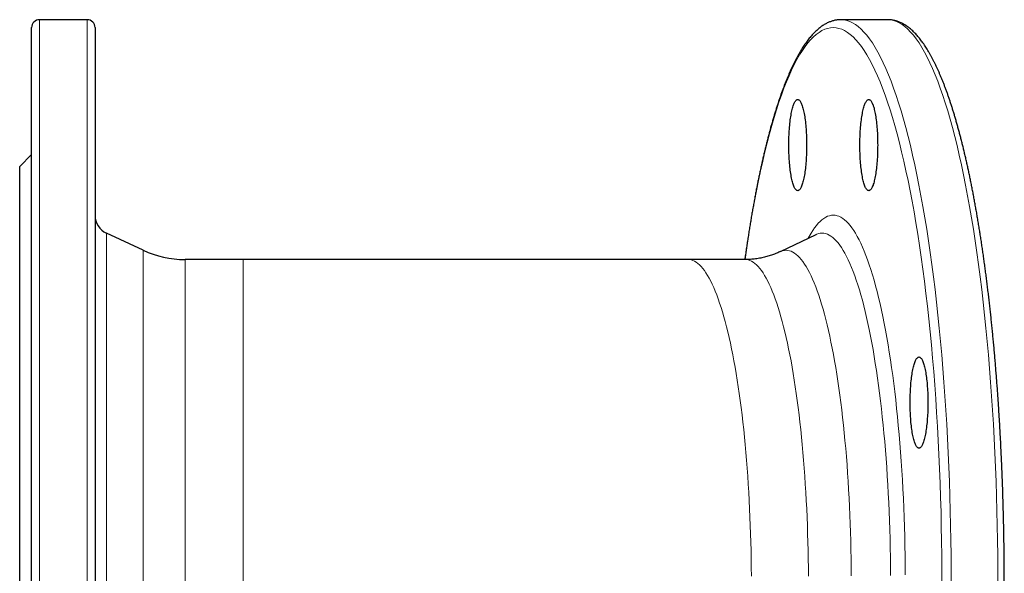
# Model space of a CAD drawing. Header units: millimetres. Extents: x 171 to 886, y 43 to 750.
# Tile 2 of 4: x 180 to 428, y 188 to 328. Entities that reach past the tile are written whole.
import ezdxf

# ---------------------------------------------------------------- set-up
doc = ezdxf.new("R2010")
doc.units = ezdxf.units.MM

msp = doc.modelspace()

# ---------------------------------------------------------------- linework, layer by layer
at = {"color": 7, "linetype": 'Continuous', "lineweight": 25}
for p, q in [((182.55, 44.59), (182.55, 325.59)), ((196.55, 327.59), (184.55, 327.59)), ((198.55, 325.59), (198.55, 44.59)), ((386.7, 327.59), (386.71, 327.59)), ((398.47, 327.59), (386.71, 327.59)), ((182.55, 293.59), (179.55, 290.59)), ((179.55, 79.59), (179.55, 290.59)), ((210.68, 269.43), (201.44, 273.74)), ((380.31, 273.36), (371.32, 269.07)), ((380.31, 273.36), (380.31, 273.36)), ((380.31, 273.36), (380.31, 273.36)), ((235.92, 267.09), (221.25, 267.09)), ((348.09, 267.09), (235.92, 267.09)), ((362.48, 267.09), (348.09, 267.09))]:
    msp.add_line(p, q, dxfattribs=at)
at = {"color": 8, "linetype": 'Continuous', "lineweight": 18}
for p, q in [((184.55, 327.59), (184.55, 42.59)), ((196.55, 42.59), (196.55, 327.59)), ((201.44, 273.74), (201.44, 96.43)), ((210.68, 100.75), (210.68, 269.43)), ((221.25, 267.09), (221.25, 103.09)), ((235.92, 267.09), (235.92, 103.09))]:
    msp.add_line(p, q, dxfattribs=at)
at = {"color": 8, "linetype": 'Continuous', "lineweight": 18, "flags": 128}
for points in [[(412.15, 185.09), (412.14, 188.77), (412.12, 192.44), (412.07, 196.11), (412, 199.77), (411.92, 203.43), (411.82, 207.07), (411.7, 210.69), (411.56, 214.3), (411.4, 217.89), (411.22, 221.45), (411.03, 224.99), (410.81, 228.51), (410.58, 231.99), (410.33, 235.44), (410.07, 238.86), (409.78, 242.24), (409.48, 245.58), (409.17, 248.87), (408.83, 252.13), (408.48, 255.34), (408.11, 258.5), (407.73, 261.61), (407.33, 264.67), (406.92, 267.67), (406.49, 270.62), (406.05, 273.51), (405.59, 276.34), (405.11, 279.1), (404.63, 281.8), (404.13, 284.44), (403.61, 287), (403.08, 289.5), (402.55, 291.93), (401.99, 294.28), (401.43, 296.55), (400.86, 298.76), (400.27, 300.88), (399.67, 302.92), (399.07, 304.88), (398.45, 306.77), (397.82, 308.56), (397.19, 310.28), (396.54, 311.9), (395.89, 313.44), (395.23, 314.89), (394.57, 316.26), (393.89, 317.53), (393.21, 318.71), (392.53, 319.8), (391.84, 320.8), (391.14, 321.71), (390.44, 322.52), (389.74, 323.24), (389.03, 323.86), (388.32, 324.39), (387.61, 324.82), (386.89, 325.16), (386.18, 325.4), (385.46, 325.54), (384.74, 325.59), (384.03, 325.54), (383.31, 325.4), (382.59, 325.16), (381.88, 324.82), (381.17, 324.39), (380.46, 323.86), (379.75, 323.24), (379.04, 322.52), (378.35, 321.71), (377.65, 320.8), (376.96, 319.8), (376.27, 318.71), (375.59, 317.53), (374.92, 316.26), (374.25, 314.89), (373.6, 313.44), (372.94, 311.9), (372.3, 310.28), (371.66, 308.56), (371.04, 306.77), (370.42, 304.88), (369.82, 302.92), (369.22, 300.88), (368.63, 298.76), (368.06, 296.55), (367.49, 294.28), (366.94, 291.93), (366.4, 289.5), (365.88, 287), (365.36, 284.44), (364.86, 281.8), (364.37, 279.1), (363.9, 276.34), (363.44, 273.51), (363, 270.62), (362.57, 267.67), (362.49, 267.1)], [(386.71, 327.59), (387.43, 327.54), (388.16, 327.39), (388.89, 327.15), (389.61, 326.81), (390.33, 326.37), (391.05, 325.83), (391.77, 325.2), (392.49, 324.47), (393.2, 323.65), (393.9, 322.73), (394.6, 321.72), (395.3, 320.61), (395.99, 319.42), (396.67, 318.12), (397.34, 316.74), (398.01, 315.27), (398.67, 313.71), (399.33, 312.06), (399.97, 310.32), (400.61, 308.5), (401.23, 306.59), (401.85, 304.6), (402.45, 302.53), (403.05, 300.37), (403.63, 298.14), (404.2, 295.83), (404.76, 293.45), (405.31, 290.99), (405.84, 288.45), (406.36, 285.85), (406.87, 283.18), (407.37, 280.44), (407.84, 277.64), (408.31, 274.77), (408.76, 271.84), (409.2, 268.85), (409.62, 265.8), (410.02, 262.7), (410.41, 259.54), (410.78, 256.34), (411.14, 253.08), (411.48, 249.78), (411.8, 246.44), (412.1, 243.05), (412.39, 239.62), (412.66, 236.16), (412.91, 232.66), (413.15, 229.12), (413.36, 225.56), (413.56, 221.97), (413.74, 218.35), (413.9, 214.72), (414.04, 211.06), (414.16, 207.38), (414.27, 203.69), (414.35, 199.98), (414.42, 196.27), (414.47, 192.55), (414.5, 188.82), (414.51, 185.09)], [(426.28, 185.09), (426.27, 188.82), (426.24, 192.55), (426.19, 196.27), (426.12, 199.98), (426.04, 203.69), (425.93, 207.38), (425.81, 211.06), (425.67, 214.72), (425.51, 218.35), (425.33, 221.97), (425.13, 225.56), (424.91, 229.12), (424.68, 232.66), (424.43, 236.16), (424.16, 239.62), (423.87, 243.05), (423.57, 246.44), (423.25, 249.78), (422.91, 253.08), (422.55, 256.34), (422.18, 259.54), (421.79, 262.7), (421.39, 265.8), (420.97, 268.85), (420.53, 271.84), (420.08, 274.77), (419.61, 277.64), (419.13, 280.44), (418.64, 283.18), (418.13, 285.85), (417.61, 288.45), (417.08, 290.99), (416.53, 293.45), (415.97, 295.83), (415.4, 298.14), (414.82, 300.37), (414.22, 302.53), (413.62, 304.6), (413, 306.59), (412.37, 308.5), (411.74, 310.32), (411.1, 312.06), (410.44, 313.71), (409.78, 315.27), (409.11, 316.74), (408.44, 318.12), (407.75, 319.42), (407.07, 320.61), (406.37, 321.72), (405.67, 322.73), (404.96, 323.65), (404.25, 324.47), (403.54, 325.2), (402.82, 325.83), (402.1, 326.37), (401.38, 326.81), (400.66, 327.15), (399.93, 327.39), (399.2, 327.54), (398.47, 327.59)], [(378.42, 272.46), (378.68, 272.93), (379.13, 273.71), (379.58, 274.44), (380.04, 275.1), (380.5, 275.7), (380.96, 276.24), (381.43, 276.71), (381.9, 277.13), (382.37, 277.48), (382.84, 277.76), (383.32, 277.99), (383.79, 278.15), (384.27, 278.24), (384.74, 278.27), (385.22, 278.24), (385.7, 278.15), (386.17, 277.99), (386.64, 277.76), (387.12, 277.48), (387.59, 277.13), (388.06, 276.71), (388.52, 276.24), (388.99, 275.7), (389.45, 275.1), (389.91, 274.44), (390.36, 273.71), (390.81, 272.93), (391.26, 272.08), (391.7, 271.18), (392.14, 270.22), (392.57, 269.2), (393, 268.12), (393.42, 266.98), (393.83, 265.79), (394.24, 264.54), (394.65, 263.24), (395.04, 261.89), (395.43, 260.48), (395.81, 259.02), (396.18, 257.51), (396.55, 255.95), (396.91, 254.34), (397.26, 252.68), (397.6, 250.98), (397.93, 249.23), (398.25, 247.44), (398.57, 245.61), (398.87, 243.73), (399.17, 241.82), (399.45, 239.86), (399.73, 237.87), (399.99, 235.84), (400.24, 233.78), (400.49, 231.68), (400.72, 229.55), (400.94, 227.39), (401.15, 225.21), (401.35, 222.99), (401.54, 220.75), (401.72, 218.48), (401.88, 216.19), (402.03, 213.88), (402.17, 211.55), (402.3, 209.21), (402.42, 206.84), (402.53, 204.46), (402.62, 202.07), (402.7, 199.67), (402.77, 197.25), (402.82, 194.83), (402.87, 192.4), (402.9, 189.97), (402.92, 187.53)], [(399.2, 187.41), (399.18, 189.73), (399.15, 192.04), (399.11, 194.36), (399.06, 196.66), (398.99, 198.96), (398.92, 201.24), (398.83, 203.52), (398.73, 205.78), (398.62, 208.03), (398.5, 210.27), (398.36, 212.48), (398.22, 214.68), (398.06, 216.86), (397.89, 219.02), (397.71, 221.15), (397.52, 223.26), (397.32, 225.34), (397.11, 227.39), (396.89, 229.42), (396.66, 231.41), (396.42, 233.37), (396.17, 235.3), (395.9, 237.2), (395.63, 239.06), (395.35, 240.88), (395.06, 242.66), (394.77, 244.41), (394.46, 246.11), (394.14, 247.78), (393.82, 249.4), (393.49, 250.97), (393.14, 252.5), (392.8, 253.99), (392.44, 255.42), (392.08, 256.81), (391.71, 258.15), (391.33, 259.44), (390.95, 260.68), (390.56, 261.87), (390.17, 263), (389.76, 264.08), (389.36, 265.11), (388.95, 266.08), (388.53, 266.99), (388.11, 267.85), (387.69, 268.66), (387.26, 269.4), (386.82, 270.09), (386.39, 270.72), (385.95, 271.29), (385.51, 271.81), (385.06, 272.26), (384.62, 272.65), (384.17, 272.98), (383.72, 273.26), (383.27, 273.47), (382.82, 273.62), (382.37, 273.71), (381.91, 273.74), (381.46, 273.71), (381.01, 273.62), (380.56, 273.47), (380.31, 273.36)], [(371.32, 269.07), (371.55, 269.17), (371.98, 269.32), (372.41, 269.4), (372.84, 269.43), (373.27, 269.4), (373.71, 269.32), (374.13, 269.17), (374.56, 268.97), (374.99, 268.71), (375.42, 268.39), (375.84, 268.02), (376.27, 267.59), (376.69, 267.1), (377.1, 266.56), (377.52, 265.96), (377.93, 265.3), (378.34, 264.59), (378.74, 263.83), (379.14, 263.01), (379.54, 262.14), (379.93, 261.21), (380.31, 260.24), (380.7, 259.21), (381.07, 258.13), (381.44, 257), (381.81, 255.82), (382.16, 254.6), (382.52, 253.32), (382.86, 252), (383.2, 250.64), (383.53, 249.22), (383.85, 247.77), (384.17, 246.27), (384.48, 244.73), (384.78, 243.15), (385.07, 241.52), (385.36, 239.86), (385.63, 238.17), (385.9, 236.43), (386.16, 234.66), (386.4, 232.86), (386.64, 231.02), (386.87, 229.16), (387.09, 227.26), (387.3, 225.33), (387.5, 223.38), (387.7, 221.4), (387.88, 219.39), (388.05, 217.37), (388.21, 215.31), (388.35, 213.24), (388.49, 211.15), (388.62, 209.04), (388.74, 206.92), (388.84, 204.78), (388.94, 202.62), (389.02, 200.46), (389.1, 198.28), (389.16, 196.1), (389.21, 193.9), (389.25, 191.71), (389.28, 189.5), (389.29, 187.3)], [(348.09, 267.09), (348.51, 267.06), (348.93, 266.98), (349.35, 266.84), (349.77, 266.64), (350.18, 266.39), (350.6, 266.08), (351.01, 265.72), (351.42, 265.3), (351.83, 264.82), (352.23, 264.29), (352.64, 263.71), (353.04, 263.08), (353.43, 262.39), (353.83, 261.64), (354.22, 260.85), (354.6, 260), (354.98, 259.1), (355.36, 258.15), (355.73, 257.15), (356.09, 256.1), (356.45, 255.01), (356.81, 253.86), (357.16, 252.67), (357.5, 251.43), (357.83, 250.14), (358.16, 248.81), (358.48, 247.44), (358.8, 246.03), (359.11, 244.57), (359.41, 243.07), (359.7, 241.53), (359.98, 239.96), (360.26, 238.34), (360.53, 236.69), (360.79, 235.01), (361.04, 233.29), (361.28, 231.53), (361.51, 229.75), (361.73, 227.93), (361.95, 226.09), (362.15, 224.22), (362.35, 222.32), (362.53, 220.39), (362.71, 218.44), (362.87, 216.47), (363.03, 214.47), (363.17, 212.46), (363.31, 210.43), (363.43, 208.38), (363.55, 206.31), (363.65, 204.23), (363.74, 202.14), (363.82, 200.03), (363.89, 197.92), (363.95, 195.79), (364, 193.66), (364.04, 191.52), (364.07, 189.38), (364.09, 187.24)], [(378.47, 187.24), (378.46, 189.38), (378.43, 191.52), (378.39, 193.66), (378.34, 195.79), (378.28, 197.92), (378.21, 200.03), (378.13, 202.14), (378.04, 204.23), (377.93, 206.31), (377.82, 208.38), (377.7, 210.43), (377.56, 212.46), (377.42, 214.47), (377.26, 216.47), (377.1, 218.44), (376.92, 220.39), (376.74, 222.32), (376.54, 224.22), (376.34, 226.09), (376.12, 227.93), (375.9, 229.75), (375.67, 231.53), (375.42, 233.29), (375.17, 235.01), (374.91, 236.69), (374.65, 238.34), (374.37, 239.96), (374.09, 241.53), (373.79, 243.07), (373.49, 244.57), (373.19, 246.03), (372.87, 247.44), (372.55, 248.81), (372.22, 250.14), (371.88, 251.43), (371.54, 252.67), (371.19, 253.86), (370.84, 255.01), (370.48, 256.1), (370.11, 257.15), (369.74, 258.15), (369.37, 259.1), (368.99, 260), (368.6, 260.85), (368.21, 261.64), (367.82, 262.39), (367.42, 263.08), (367.03, 263.71), (366.62, 264.29), (366.22, 264.82), (365.81, 265.3), (365.4, 265.72), (364.98, 266.08), (364.57, 266.39), (364.15, 266.64), (363.74, 266.84), (363.32, 266.98), (362.9, 267.06), (362.48, 267.09)]]:
    msp.add_lwpolyline(points, dxfattribs=at)
at = {"color": 7, "linetype": 'Continuous', "lineweight": 25, "flags": 128}
for points in [[(378.03, 295.95), (378.03, 295.44), (378.02, 294.92), (378.01, 294.41), (377.99, 293.9), (377.97, 293.4), (377.95, 292.89), (377.92, 292.4), (377.89, 291.91), (377.85, 291.43), (377.81, 290.96), (377.76, 290.5), (377.71, 290.06), (377.66, 289.62), (377.6, 289.19), (377.54, 288.78), (377.47, 288.39), (377.41, 288.01), (377.34, 287.64), (377.26, 287.29), (377.18, 286.96), (377.1, 286.65), (377.02, 286.36), (376.94, 286.08), (376.85, 285.83), (376.76, 285.59), (376.67, 285.38), (376.57, 285.19), (376.48, 285.02), (376.38, 284.87), (376.28, 284.74), (376.19, 284.64), (376.09, 284.56), (375.99, 284.5), (375.89, 284.47), (375.78, 284.45), (375.68, 284.47), (375.58, 284.5), (375.48, 284.56), (375.38, 284.64), (375.29, 284.74), (375.19, 284.87), (375.09, 285.02), (375, 285.19), (374.9, 285.38), (374.81, 285.59), (374.72, 285.83), (374.63, 286.08), (374.55, 286.36), (374.47, 286.65), (374.39, 286.96), (374.31, 287.29), (374.23, 287.64), (374.16, 288.01), (374.1, 288.39), (374.03, 288.78), (373.97, 289.19), (373.91, 289.62), (373.86, 290.06), (373.81, 290.5), (373.76, 290.96), (373.72, 291.43), (373.68, 291.91), (373.65, 292.4), (373.62, 292.89), (373.6, 293.4), (373.58, 293.9), (373.56, 294.41), (373.55, 294.92), (373.54, 295.44), (373.54, 295.95), (373.54, 296.47), (373.55, 296.99), (373.56, 297.5), (373.58, 298.01), (373.6, 298.51), (373.62, 299.01), (373.65, 299.51), (373.68, 300), (373.72, 300.47), (373.76, 300.94), (373.81, 301.4), (373.86, 301.85), (373.91, 302.29), (373.97, 302.71), (374.03, 303.12), (374.1, 303.52), (374.16, 303.9), (374.23, 304.27), (374.31, 304.61), (374.39, 304.95), (374.47, 305.26), (374.55, 305.55), (374.63, 305.83), (374.72, 306.08), (374.81, 306.32), (374.9, 306.53), (375, 306.72), (375.09, 306.89), (375.19, 307.04), (375.29, 307.17), (375.38, 307.27), (375.48, 307.35), (375.58, 307.41), (375.68, 307.44), (375.78, 307.45), (375.89, 307.44), (375.99, 307.41), (376.09, 307.35), (376.19, 307.27), (376.28, 307.17), (376.38, 307.04), (376.48, 306.89), (376.57, 306.72), (376.67, 306.53), (376.76, 306.32), (376.85, 306.08), (376.94, 305.83), (377.02, 305.55), (377.1, 305.26), (377.18, 304.95), (377.26, 304.61), (377.34, 304.27), (377.41, 303.9), (377.47, 303.52), (377.54, 303.12), (377.6, 302.71), (377.66, 302.29), (377.71, 301.85), (377.76, 301.4), (377.81, 300.94), (377.85, 300.47), (377.89, 300), (377.92, 299.51), (377.95, 299.01), (377.97, 298.51), (377.99, 298.01), (378.01, 297.5), (378.02, 296.99), (378.03, 296.47), (378.03, 295.95)], [(395.95, 295.95), (395.94, 295.44), (395.94, 294.92), (395.93, 294.41), (395.91, 293.9), (395.89, 293.4), (395.87, 292.89), (395.84, 292.4), (395.8, 291.91), (395.77, 291.43), (395.72, 290.96), (395.68, 290.5), (395.63, 290.06), (395.58, 289.62), (395.52, 289.19), (395.46, 288.78), (395.39, 288.39), (395.32, 288.01), (395.25, 287.64), (395.18, 287.29), (395.1, 286.96), (395.02, 286.65), (394.94, 286.36), (394.85, 286.08), (394.77, 285.83), (394.68, 285.59), (394.58, 285.38), (394.49, 285.19), (394.4, 285.02), (394.3, 284.87), (394.2, 284.74), (394.1, 284.64), (394, 284.56), (393.9, 284.5), (393.8, 284.47), (393.7, 284.45), (393.6, 284.47), (393.5, 284.5), (393.4, 284.56), (393.3, 284.64), (393.2, 284.74), (393.11, 284.87), (393.01, 285.02), (392.91, 285.19), (392.82, 285.38), (392.73, 285.59), (392.64, 285.83), (392.55, 286.08), (392.47, 286.36), (392.38, 286.65), (392.3, 286.96), (392.23, 287.29), (392.15, 287.64), (392.08, 288.01), (392.01, 288.39), (391.95, 288.78), (391.89, 289.19), (391.83, 289.62), (391.78, 290.06), (391.73, 290.5), (391.68, 290.96), (391.64, 291.43), (391.6, 291.91), (391.57, 292.4), (391.54, 292.89), (391.52, 293.4), (391.5, 293.9), (391.48, 294.41), (391.47, 294.92), (391.46, 295.44), (391.46, 295.95), (391.46, 296.47), (391.47, 296.99), (391.48, 297.5), (391.5, 298.01), (391.52, 298.51), (391.54, 299.01), (391.57, 299.51), (391.6, 300), (391.64, 300.47), (391.68, 300.94), (391.73, 301.4), (391.78, 301.85), (391.83, 302.29), (391.89, 302.71), (391.95, 303.12), (392.01, 303.52), (392.08, 303.9), (392.15, 304.27), (392.23, 304.61), (392.3, 304.95), (392.38, 305.26), (392.47, 305.55), (392.55, 305.83), (392.64, 306.08), (392.73, 306.32), (392.82, 306.53), (392.91, 306.72), (393.01, 306.89), (393.11, 307.04), (393.2, 307.17), (393.3, 307.27), (393.4, 307.35), (393.5, 307.41), (393.6, 307.44), (393.7, 307.45), (393.8, 307.44), (393.9, 307.41), (394, 307.35), (394.1, 307.27), (394.2, 307.17), (394.3, 307.04), (394.4, 306.89), (394.49, 306.72), (394.58, 306.53), (394.68, 306.32), (394.77, 306.08), (394.85, 305.83), (394.94, 305.55), (395.02, 305.26), (395.1, 304.95), (395.18, 304.61), (395.25, 304.27), (395.32, 303.9), (395.39, 303.52), (395.46, 303.12), (395.52, 302.71), (395.58, 302.29), (395.63, 301.85), (395.68, 301.4), (395.72, 300.94), (395.77, 300.47), (395.8, 300), (395.84, 299.51), (395.87, 299.01), (395.89, 298.51), (395.91, 298.01), (395.93, 297.5), (395.94, 296.99), (395.94, 296.47), (395.95, 295.95)], [(408.62, 231.01), (408.61, 230.49), (408.61, 229.98), (408.6, 229.47), (408.58, 228.96), (408.56, 228.45), (408.54, 227.95), (408.51, 227.46), (408.47, 226.97), (408.44, 226.49), (408.39, 226.02), (408.35, 225.56), (408.3, 225.11), (408.24, 224.68), (408.19, 224.25), (408.13, 223.84), (408.06, 223.44), (407.99, 223.06), (407.92, 222.7), (407.85, 222.35), (407.77, 222.02), (407.69, 221.71), (407.61, 221.41), (407.52, 221.14), (407.44, 220.88), (407.35, 220.65), (407.25, 220.44), (407.16, 220.24), (407.07, 220.07), (406.97, 219.93), (406.87, 219.8), (406.77, 219.7), (406.67, 219.61), (406.57, 219.56), (406.47, 219.52), (406.37, 219.51), (406.27, 219.52), (406.17, 219.56), (406.07, 219.61), (405.97, 219.7), (405.87, 219.8), (405.78, 219.93), (405.68, 220.07), (405.58, 220.24), (405.49, 220.44), (405.4, 220.65), (405.31, 220.88), (405.22, 221.14), (405.14, 221.41), (405.05, 221.71), (404.97, 222.02), (404.9, 222.35), (404.82, 222.7), (404.75, 223.06), (404.68, 223.44), (404.62, 223.84), (404.56, 224.25), (404.5, 224.68), (404.45, 225.11), (404.4, 225.56), (404.35, 226.02), (404.31, 226.49), (404.27, 226.97), (404.24, 227.46), (404.21, 227.95), (404.19, 228.45), (404.17, 228.96), (404.15, 229.47), (404.14, 229.98), (404.13, 230.49), (404.13, 231.01), (404.13, 231.53), (404.14, 232.04), (404.15, 232.55), (404.17, 233.06), (404.19, 233.57), (404.21, 234.07), (404.24, 234.56), (404.27, 235.05), (404.31, 235.53), (404.35, 236), (404.4, 236.46), (404.45, 236.91), (404.5, 237.35), (404.56, 237.77), (404.62, 238.18), (404.68, 238.58), (404.75, 238.96), (404.82, 239.32), (404.9, 239.67), (404.97, 240), (405.05, 240.31), (405.14, 240.61), (405.22, 240.88), (405.31, 241.14), (405.4, 241.37), (405.49, 241.59), (405.58, 241.78), (405.68, 241.95), (405.78, 242.1), (405.87, 242.22), (405.97, 242.33), (406.07, 242.41), (406.17, 242.46), (406.27, 242.5), (406.37, 242.51), (406.47, 242.5), (406.57, 242.46), (406.67, 242.41), (406.77, 242.33), (406.87, 242.22), (406.97, 242.1), (407.07, 241.95), (407.16, 241.78), (407.25, 241.59), (407.35, 241.37), (407.44, 241.14), (407.52, 240.88), (407.61, 240.61), (407.69, 240.31), (407.77, 240), (407.85, 239.67), (407.92, 239.32), (407.99, 238.96), (408.06, 238.58), (408.13, 238.18), (408.19, 237.77), (408.24, 237.35), (408.3, 236.91), (408.35, 236.46), (408.39, 236), (408.44, 235.53), (408.47, 235.05), (408.51, 234.56), (408.54, 234.07), (408.56, 233.57), (408.58, 233.06), (408.6, 232.55), (408.61, 232.04), (408.61, 231.53), (408.62, 231.01)]]:
    msp.add_lwpolyline(points, dxfattribs=at)
at = {"color": 7, "linetype": 'Continuous', "lineweight": 25}
for centre, radius, start, end in [((184.55, 325.59), 2, 90, 180), ((196.55, 325.59), 2, 0, 90), ((203.55, 278.27), 5, 180, 245), ((221.25, 292.09), 25, 245, 270)]:
    msp.add_arc(centre, radius, start, end, dxfattribs=at)
for points, knots in [([(386.7, 327.59), (386.58, 327.59), (386.33, 327.58), (385.95, 327.55), (385.56, 327.5), (385.17, 327.43), (384.78, 327.34), (384.39, 327.23), (384.01, 327.09), (383.62, 326.94), (383.24, 326.76), (382.85, 326.56), (382.47, 326.34), (382.08, 326.1), (381.7, 325.83), (381.32, 325.55), (380.94, 325.23), (380.56, 324.9), (380.18, 324.54), (379.81, 324.17), (379.43, 323.77), (379.06, 323.34), (378.7, 322.9), (378.33, 322.44), (377.97, 321.95), (377.61, 321.45), (377.26, 320.92), (376.91, 320.38), (376.56, 319.81), (376.22, 319.23), (375.88, 318.63), (375.54, 318.01), (375.21, 317.37), (374.87, 316.72), (374.55, 316.04), (374.22, 315.35), (373.9, 314.64), (373.58, 313.91), (373.26, 313.16), (372.94, 312.39), (372.63, 311.61), (372.32, 310.81), (372.02, 309.99), (371.71, 309.16), (371.41, 308.3), (371.11, 307.43), (370.82, 306.54), (370.52, 305.64), (370.23, 304.71), (369.94, 303.78), (369.66, 302.82), (369.38, 301.85), (369.09, 300.86), (368.82, 299.85), (368.54, 298.83), (368.27, 297.79), (368, 296.73), (367.73, 295.66), (367.47, 294.58), (367.21, 293.48), (366.95, 292.36), (366.69, 291.22), (366.44, 290.08), (366.19, 288.91), (365.94, 287.73), (365.7, 286.54), (365.46, 285.33), (365.22, 284.11), (364.99, 282.87), (364.76, 281.62), (364.53, 280.36), (364.3, 279.08), (364.08, 277.79), (363.86, 276.48), (363.64, 275.17), (363.43, 273.83), (363.22, 272.49), (363.01, 271.13), (362.81, 269.76), (362.61, 268.42), (362.49, 267.52), (362.43, 267.09)], [0, 0, 0, 0, 0.010274, 0.021299, 0.032344, 0.043433, 0.054591, 0.065841, 0.077205, 0.0887, 0.100343, 0.112145, 0.124114, 0.136253, 0.148559, 0.161026, 0.173642, 0.186391, 0.199257, 0.212219, 0.22526, 0.23836, 0.251504, 0.264677, 0.277868, 0.291065, 0.304261, 0.317449, 0.330626, 0.343788, 0.356934, 0.370064, 0.383175, 0.396268, 0.409344, 0.422403, 0.435445, 0.448471, 0.461481, 0.474477, 0.487459, 0.500427, 0.513384, 0.526328, 0.539262, 0.552185, 0.565098, 0.578001, 0.590897, 0.603784, 0.616663, 0.629535, 0.6424, 0.655259, 0.668111, 0.680958, 0.693799, 0.706636, 0.719467, 0.732294, 0.745117, 0.757936, 0.770751, 0.783562, 0.79637, 0.809174, 0.821976, 0.834774, 0.84757, 0.860363, 0.873154, 0.885942, 0.898728, 0.911512, 0.924293, 0.937073, 0.949851, 0.962627, 0.975402, 0.988175, 1, 1, 1, 1]), ([(398.59, 42.59), (398.68, 42.59), (398.89, 42.6), (399.23, 42.63), (399.62, 42.68), (400.01, 42.75), (400.4, 42.84), (400.79, 42.95), (401.17, 43.09), (401.56, 43.24), (401.94, 43.42), (402.33, 43.62), (402.71, 43.84), (403.1, 44.08), (403.48, 44.34), (403.86, 44.63), (404.24, 44.94), (404.62, 45.28), (405, 45.63), (405.37, 46.01), (405.75, 46.41), (406.12, 46.83), (406.48, 47.28), (406.85, 47.74), (407.21, 48.23), (407.57, 48.73), (407.92, 49.26), (408.27, 49.8), (408.62, 50.36), (408.96, 50.94), (409.3, 51.55), (409.64, 52.17), (409.97, 52.8), (410.31, 53.46), (410.63, 54.14), (410.96, 54.83), (411.28, 55.54), (411.6, 56.27), (411.92, 57.02), (412.24, 57.78), (412.55, 58.57), (412.86, 59.37), (413.16, 60.19), (413.47, 61.02), (413.77, 61.88), (414.07, 62.75), (414.36, 63.63), (414.66, 64.54), (414.95, 65.46), (415.24, 66.4), (415.52, 67.36), (415.81, 68.33), (416.09, 69.32), (416.36, 70.33), (416.64, 71.35), (416.91, 72.39), (417.18, 73.44), (417.45, 74.51), (417.71, 75.6), (417.97, 76.7), (418.23, 77.82), (418.49, 78.95), (418.74, 80.1), (418.99, 81.27), (419.24, 82.44), (419.48, 83.64), (419.72, 84.84), (419.96, 86.07), (420.19, 87.3), (420.42, 88.55), (420.65, 89.82), (420.88, 91.1), (421.1, 92.39), (421.32, 93.69), (421.54, 95.01), (421.75, 96.34), (421.96, 97.69), (422.17, 99.04), (422.37, 100.41), (422.57, 101.8), (422.77, 103.19), (422.96, 104.6), (423.15, 106.01), (423.34, 107.44), (423.52, 108.88), (423.7, 110.33), (423.87, 111.8), (424.05, 113.27), (424.22, 114.75), (424.38, 116.24), (424.54, 117.75), (424.7, 119.26), (424.86, 120.78), (425.01, 122.32), (425.15, 123.86), (425.3, 125.41), (425.44, 126.97), (425.57, 128.53), (425.71, 130.11), (425.84, 131.69), (425.96, 133.28), (426.08, 134.88), (426.2, 136.49), (426.31, 138.1), (426.42, 139.72), (426.53, 141.35), (426.63, 142.98), (426.73, 144.62), (426.82, 146.26), (426.91, 147.92), (427, 149.57), (427.08, 151.23), (427.16, 152.9), (427.23, 154.57), (427.3, 156.25), (427.37, 157.92), (427.43, 159.61), (427.49, 161.3), (427.55, 162.99), (427.6, 164.68), (427.64, 166.38), (427.68, 168.08), (427.72, 169.78), (427.76, 171.48), (427.79, 173.19), (427.81, 174.9), (427.84, 176.61), (427.85, 178.32), (427.87, 180.03), (427.88, 181.74), (427.88, 183.46), (427.89, 185.17), (427.88, 186.88), (427.88, 188.6), (427.87, 190.31), (427.85, 192.02), (427.83, 193.73), (427.81, 195.44), (427.78, 197.15), (427.75, 198.85), (427.72, 200.56), (427.68, 202.26), (427.64, 203.96), (427.59, 205.66), (427.54, 207.35), (427.49, 209.04), (427.43, 210.73), (427.36, 212.41), (427.3, 214.09), (427.23, 215.76), (427.15, 217.43), (427.07, 219.1), (426.99, 220.76), (426.9, 222.42), (426.81, 224.07), (426.72, 225.71), (426.62, 227.35), (426.52, 228.98), (426.41, 230.61), (426.3, 232.23), (426.19, 233.84), (426.07, 235.45), (425.95, 237.04), (425.82, 238.63), (425.69, 240.22), (425.56, 241.79), (425.43, 243.36), (425.29, 244.91), (425.14, 246.46), (424.99, 248), (424.84, 249.54), (424.69, 251.06), (424.53, 252.57), (424.37, 254.07), (424.2, 255.56), (424.03, 257.05), (423.86, 258.52), (423.68, 259.98), (423.5, 261.43), (423.32, 262.87), (423.13, 264.29), (422.94, 265.71), (422.75, 267.11), (422.55, 268.51), (422.35, 269.89), (422.15, 271.26), (421.94, 272.61), (421.73, 273.95), (421.52, 275.28), (421.3, 276.6), (421.08, 277.9), (420.86, 279.2), (420.63, 280.47), (420.4, 281.73), (420.17, 282.98), (419.94, 284.22), (419.7, 285.44), (419.46, 286.65), (419.21, 287.84), (418.97, 289.01), (418.72, 290.17), (418.46, 291.32), (418.21, 292.45), (417.95, 293.57), (417.69, 294.67), (417.42, 295.75), (417.16, 296.82), (416.89, 297.88), (416.62, 298.91), (416.34, 299.93), (416.06, 300.94), (415.78, 301.92), (415.5, 302.89), (415.21, 303.85), (414.93, 304.79), (414.64, 305.71), (414.34, 306.61), (414.05, 307.49), (413.75, 308.36), (413.45, 309.21), (413.14, 310.05), (412.84, 310.86), (412.53, 311.66), (412.22, 312.44), (411.9, 313.21), (411.58, 313.95), (411.26, 314.68), (410.94, 315.39), (410.62, 316.08), (410.29, 316.75), (409.96, 317.41), (409.62, 318.04), (409.29, 318.66), (408.95, 319.26), (408.6, 319.84), (408.26, 320.4), (407.91, 320.94), (407.55, 321.46), (407.2, 321.97), (406.83, 322.45), (406.47, 322.92), (406.1, 323.36), (405.73, 323.79), (405.35, 324.19), (404.97, 324.57), (404.59, 324.93), (404.2, 325.27), (403.81, 325.58), (403.42, 325.87), (403.03, 326.14), (402.63, 326.39), (402.24, 326.61), (401.84, 326.81), (401.45, 326.98), (401.05, 327.14), (400.65, 327.27), (400.26, 327.37), (399.86, 327.46), (399.47, 327.52), (399.08, 327.57), (398.75, 327.59), (398.55, 327.59), (398.48, 327.59)], [0, 0, 0, 0, 0.002166, 0.005509, 0.008858, 0.01222, 0.015603, 0.019014, 0.022459, 0.025944, 0.029474, 0.033052, 0.036681, 0.040361, 0.044092, 0.047872, 0.051697, 0.055562, 0.059463, 0.063393, 0.067347, 0.071319, 0.075304, 0.079298, 0.083297, 0.087298, 0.091299, 0.095297, 0.099292, 0.103283, 0.107268, 0.111249, 0.115224, 0.119194, 0.123158, 0.127117, 0.131071, 0.135021, 0.138965, 0.142905, 0.146841, 0.150773, 0.154701, 0.158626, 0.162547, 0.166465, 0.17038, 0.174292, 0.178202, 0.182109, 0.186014, 0.189916, 0.193817, 0.197715, 0.201612, 0.205507, 0.2094, 0.213292, 0.217183, 0.221071, 0.224959, 0.228846, 0.232731, 0.236615, 0.240498, 0.24438, 0.248261, 0.252142, 0.256021, 0.2599, 0.263778, 0.267655, 0.271531, 0.275407, 0.279282, 0.283157, 0.287031, 0.290905, 0.294778, 0.29865, 0.302522, 0.306394, 0.310265, 0.314136, 0.318006, 0.321876, 0.325746, 0.329616, 0.333485, 0.337353, 0.341222, 0.34509, 0.348958, 0.352826, 0.356693, 0.36056, 0.364427, 0.368294, 0.372161, 0.376027, 0.379893, 0.383759, 0.387625, 0.391491, 0.395356, 0.399222, 0.403087, 0.406952, 0.410817, 0.414682, 0.418547, 0.422412, 0.426276, 0.430141, 0.434005, 0.43787, 0.441734, 0.445598, 0.449462, 0.453326, 0.45719, 0.461054, 0.464918, 0.468782, 0.472646, 0.47651, 0.480373, 0.484237, 0.488101, 0.491965, 0.495828, 0.499692, 0.503556, 0.507419, 0.511283, 0.515147, 0.51901, 0.522874, 0.526738, 0.530602, 0.534466, 0.538329, 0.542193, 0.546057, 0.549921, 0.553785, 0.557649, 0.561514, 0.565378, 0.569242, 0.573107, 0.576971, 0.580836, 0.5847, 0.588565, 0.59243, 0.596295, 0.60016, 0.604025, 0.607891, 0.611756, 0.615622, 0.619488, 0.623354, 0.62722, 0.631086, 0.634953, 0.638819, 0.642686, 0.646553, 0.650421, 0.654288, 0.658156, 0.662024, 0.665893, 0.669761, 0.67363, 0.6775, 0.681369, 0.685239, 0.689109, 0.69298, 0.696851, 0.700723, 0.704595, 0.708467, 0.71234, 0.716213, 0.720087, 0.723961, 0.727836, 0.731712, 0.735588, 0.739465, 0.743342, 0.747221, 0.7511, 0.75498, 0.75886, 0.762742, 0.766625, 0.770508, 0.774393, 0.778279, 0.782166, 0.786054, 0.789943, 0.793834, 0.797727, 0.801621, 0.805516, 0.809414, 0.813313, 0.817214, 0.821118, 0.825023, 0.828931, 0.832842, 0.836755, 0.840671, 0.84459, 0.848512, 0.852438, 0.856367, 0.860301, 0.864238, 0.868179, 0.872125, 0.876076, 0.880032, 0.883992, 0.887959, 0.89193, 0.895907, 0.89989, 0.903877, 0.90787, 0.911867, 0.915868, 0.919871, 0.923875, 0.927876, 0.931872, 0.93586, 0.939834, 0.943789, 0.94772, 0.951621, 0.955485, 0.959307, 0.963083, 0.966807, 0.970479, 0.974098, 0.977665, 0.981184, 0.984657, 0.988091, 0.991493, 0.994868, 0.998225, 1, 1, 1, 1]), ([(371.31, 269.07), (371.21, 269.02), (370.94, 268.89), (370.49, 268.69), (369.96, 268.48), (369.42, 268.28), (368.85, 268.08), (368.27, 267.9), (367.67, 267.74), (367.06, 267.59), (366.44, 267.46), (365.8, 267.35), (365.16, 267.26), (364.51, 267.18), (363.86, 267.13), (363.2, 267.1), (362.74, 267.09), (362.5, 267.09), (362.48, 267.09)], [0, 0, 0, 0, 0.041801, 0.107585, 0.173853, 0.240584, 0.307749, 0.375311, 0.443231, 0.511463, 0.579963, 0.648681, 0.717572, 0.786589, 0.855687, 0.924825, 0.993961, 1, 1, 1, 1])]:
    msp.add_open_spline(points, degree=3, knots=knots, dxfattribs=at)

doc.saveas('drawing.dxf')
